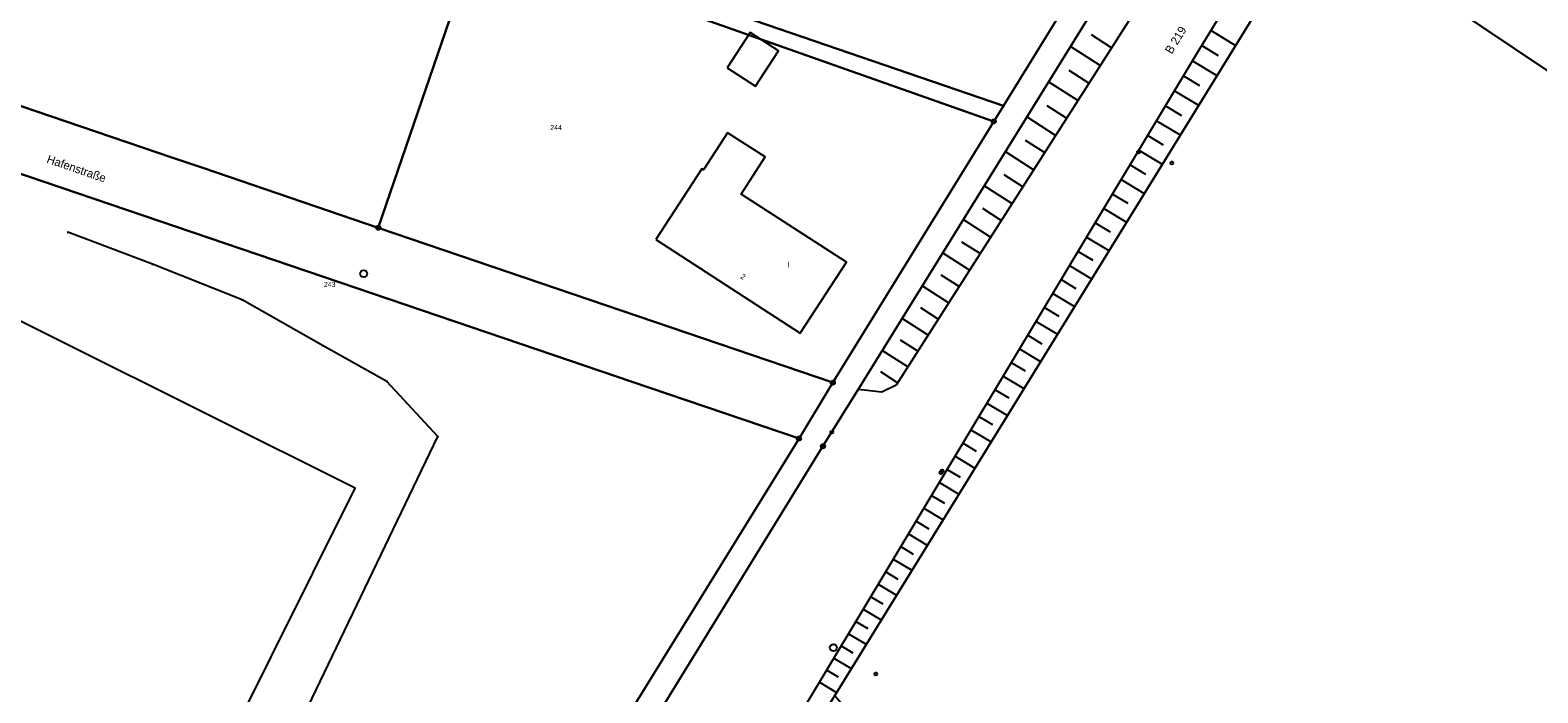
# Model space of a CAD drawing. Extents: x 2408905 to 4819478, y 5786105 to 11573663.
# Tile 6 of 39: x 2409847 to 2410027, y 5786595 to 5786674. Entities that reach past the tile are written whole.
import ezdxf

# ---------------------------------------------------------------- set-up
doc = ezdxf.new("R2010")
doc.units = 0
for name, color, linetype in [('K100-FLST_GRENZEN', 40, 'Continuous'), ('K105-FLST_NUMMERN', 40, 'Continuous'), ('K120-ALLG_TEXTE', 40, 'Continuous'), ('K125-GEB_LINIEN', 40, 'Continuous'), ('K130-GEB_TEXTE', 40, 'Continuous'), ('K140-KATASTERTOPO', 7, 'Continuous'), ('K145-VERM_PKTE', 7, 'Continuous')]:
    doc.layers.add(name, color=color, linetype=linetype)
doc.styles.add('SIMPLEX', font='CONTINUOUS')

# ---------------------------------------------------------------- blocks, each defined once
blk = doc.blocks.new('5')
at = {"layer": 'K125-GEB_LINIEN', "color": 7}
for points in [[(-0.25, 0.001, 0), (0, 0.001, 0), (0.25, 0.001, 0)], [(0, 0.251, 0), (0, 0.001, 0), (0, -0.249, 0)]]:
    blk.add_polyline3d(points, dxfattribs=at)
blk = doc.blocks.new('128')
at = {"color": 250, "linetype": 'Continuous'}
blk.add_circle((0, 0), 0.5, dxfattribs=at)
blk = doc.blocks.new('122')
at = {"color": 11, "linetype": 'Continuous'}
blk.add_circle((0, 0), 1.25, dxfattribs=at)
blk = doc.blocks.new('GRENZSTEIN')
at = {"color": 7, "linetype": 'Continuous'}
blk.add_circle((0, 0), 0.75, dxfattribs=at)
blk = doc.blocks.new('251')
at = {"color": 40, "linetype": 'Continuous'}
blk.add_circle((0, 0), 0.175, dxfattribs=at)

msp = doc.modelspace()

# ---------------------------------------------------------------- linework, layer by layer
at = {"layer": 'K100-FLST_GRENZEN', "color": 250}
for points in [[(2409865.705, 5786503.032), (2409871.977, 5786513.4), (2409880.784, 5786525.842), (2409941.582, 5786624.67), (2409945.76, 5786631.418), (2409982.028, 5786690), (2409999.874, 5786718.982), (2410003.076, 5786724.157), (2410004.876, 5786727.078), (2410071.878, 5786835.813), (2410070.895, 5786839.97), (2410042.789, 5786794.435), (2410026.732, 5786768.42), (2410002.225, 5786728.715), (2409997.895, 5786721.695), (2409976.274, 5786686.62), (2409963.108, 5786665.26), (2409961.955, 5786663.388), (2409942.765, 5786632.257), (2409938.728, 5786625.591), (2409896.004, 5786556.459), (2409866.307, 5786508.406), (2409863.72, 5786504.219)], [(2410000.358, 5786687.984), (2410059.507, 5786648.343), (2410071.587, 5786640.247), (2410078.862, 5786635.372), (2410166.662, 5786576.54), (2410235.245, 5786530.582), (2410236.388, 5786531.243), (2410228.085, 5786605.528), (2410085.403, 5786699.357), (2410029.923, 5786735.841)], [(2409833.314, 5786669.516), (2409863.922, 5786659.098), (2409867.61, 5786657.843), (2409888.546, 5786650.717), (2409900.349, 5786685.149), (2409961.955, 5786663.388), (2409963.108, 5786665.26), (2409902.452, 5786686.068), (2409900.781, 5786686.641), (2409876.188, 5786695.077), (2409872.336, 5786696.398), (2409840.778, 5786707.223), (2409848.754, 5786730.398), (2409845.303, 5786731.562), (2409845.113, 5786730.58), (2409839.301, 5786700.5)], [(2409902.452, 5786686.068), (2409963.108, 5786665.26), (2409976.274, 5786686.62), (2409952.602, 5786694.716), (2409926.105, 5786703.812), (2409914.944, 5786707.643), (2409910.378, 5786709.209)], [(2409787.894, 5786676.922), (2409802.764, 5786671.844), (2409808.92, 5786669.74), (2409831.132, 5786662.15), (2409911.344, 5786634.895), (2409918.715, 5786632.391), (2409938.728, 5786625.591), (2409942.765, 5786632.257), (2409888.546, 5786650.717), (2409867.61, 5786657.843), (2409863.922, 5786659.098), (2409833.314, 5786669.516), (2409818.512, 5786674.554), (2409811.12, 5786677.07), (2409786.264, 5786685.54)], [(2409888.546, 5786650.717), (2409942.765, 5786632.257), (2409961.955, 5786663.388), (2409900.349, 5786685.149)]]:
    msp.add_lwpolyline(points, close=True, dxfattribs=at)
for points in [[(2409982.028, 5786690), (2409945.76, 5786631.418), (2409941.582, 5786624.67), (2409880.784, 5786525.842), (2409871.977, 5786513.4), (2409865.705, 5786503.032), (2409862.402, 5786497.552), (2409852.775, 5786481.576), (2409851.459, 5786479.392), (2409851.981, 5786479.057), (2409831.991, 5786446.712), (2409824.041, 5786433.775), (2409819.222, 5786428.441), (2409818.693, 5786428.088), (2409817.298, 5786425.842), (2409816.948, 5786425.577), (2409808.25, 5786414.621), (2409806.572, 5786410.265), (2409800.761, 5786395.184), (2409800.049, 5786394.191), (2409786.874, 5786375.836), (2409758.541, 5786336.363), (2409724.093, 5786281.622)], [(2410059.507, 5786648.343), (2410000.358, 5786687.984)], [(2409751.05, 5786264.405), (2409767.774, 5786293.442), (2409779.266, 5786313.392), (2409804.791, 5786357.7), (2409832.614, 5786406.063), (2409839.467, 5786419.112), (2409844.334, 5786428.378), (2409848.637, 5786439.695), (2409851.485, 5786447.102), (2409860.256, 5786461.221), (2409862.83, 5786465.364), (2409871.266, 5786478.943), (2409877.678, 5786489.314), (2409895.508, 5786518.057), (2409928.208, 5786571.033), (2409940.363, 5786590.727), (2409942.979, 5786594.967), (2409996.247, 5786681.33)], [(2409996.247, 5786681.33), (2409942.979, 5786594.967), (2409944.312, 5786593.412), (2409945.741, 5786592.051), (2409954.411, 5786585.626), (2409988.724, 5786556.913), (2410001.238, 5786545.339), (2410002.417, 5786543.45), (2410002.587, 5786541.281), (2410003.699, 5786540.348), (2410004.126, 5786540.585), (2410006.408, 5786541.318), (2410009.913, 5786541.759), (2410012.788, 5786541.376), (2410015.438, 5786540.328), (2410018.134, 5786538.241), (2410020.618, 5786535.868), (2410024.688, 5786530.208), (2410026.188, 5786527.074), (2410041.197, 5786483.232)], [(2409830.89, 5786447.405), (2409850.896, 5786479.776), (2409852.775, 5786481.576), (2409862.402, 5786497.552), (2409865.705, 5786503.032), (2409863.72, 5786504.219), (2409866.307, 5786508.406), (2409896.004, 5786556.459), (2409938.728, 5786625.591), (2409918.715, 5786632.391), (2409911.344, 5786634.895), (2409831.132, 5786662.15)]]:
    msp.add_lwpolyline(points, dxfattribs=at)
at = {"layer": 'K125-GEB_LINIEN', "color": 250}
for points in [[(2409930.142, 5786669.794), (2409933.523, 5786667.591), (2409936.269, 5786671.811), (2409932.886, 5786674.011)], [(2409921.64, 5786649.33), (2409938.874, 5786638.134), (2409944.386, 5786646.606), (2409931.808, 5786654.722), (2409934.669, 5786659.156), (2409930.184, 5786662.037), (2409927.33, 5786657.612), (2409927.118, 5786657.748)], [(2409832.611, 5786646.161), (2409787.435, 5786555.071), (2409840.596, 5786529.015), (2409885.772, 5786619.681)]]:
    msp.add_lwpolyline(points, close=True, dxfattribs=at)
for points in [[(2409861.608, 5786646.373), (2409851.522, 5786650.186)], [(2409872.324, 5786642.136), (2409861.608, 5786646.373)], [(2409881.99, 5786636.628), (2409872.324, 5786642.136)], [(2409889.554, 5786632.391), (2409881.99, 5786636.628)], [(2409895.648, 5786625.825), (2409889.554, 5786632.391)], [(2409847.32, 5786525.202), (2409895.648, 5786625.825)]]:
    msp.add_lwpolyline(points, dxfattribs=at)
at = {"layer": 'K140-KATASTERTOPO', "color": 250}
for points in [[(2409877.985, 5786497.408, 0), (2409892.282, 5786520.624, 0), (2409935.544, 5786587.197, 0), (2409986.243, 5786671.594, 0), (2410084.793, 5786831.999, 0), (2410113.675, 5786878.996, 0), (2410143.567, 5786926.839, 0), (2410159.5, 5786949.228, 0), (2410176.084, 5786972.424, 0), (2410182.635, 5786983.027, 0), (2410181.216, 5786973.867, 0), (2410151.056, 5786931.913, 0), (2410029.923, 5786735.841, 0), (2410000.358, 5786687.984, 0), (2409996.247, 5786681.33, 0), (2409942.979, 5786594.967, 0), (2409941.473, 5786592.525, 0), (2409940.363, 5786590.727, 0), (2409928.208, 5786571.033, 0), (2409895.508, 5786518.057, 0), (2409877.678, 5786489.314, 0), (2409877.985, 5786497.408, 0)], [(2409877.985, 5786497.408, 0), (2409892.282, 5786520.624, 0), (2409935.544, 5786587.197, 0), (2409986.243, 5786671.594, 0), (2410084.793, 5786831.999, 0), (2410113.675, 5786878.996, 0), (2410143.567, 5786926.839, 0), (2410159.5, 5786949.228, 0), (2410176.084, 5786972.424, 0), (2410182.635, 5786983.027, 0), (2410181.216, 5786973.867, 0), (2410151.056, 5786931.913, 0), (2410029.923, 5786735.841, 0), (2410000.358, 5786687.984, 0), (2409996.247, 5786681.33, 0), (2409942.979, 5786594.967, 0), (2409941.473, 5786592.525, 0), (2409940.363, 5786590.727, 0), (2409928.208, 5786571.033, 0), (2409895.508, 5786518.057, 0), (2409877.678, 5786489.314, 0), (2409877.985, 5786497.408, 0)], [(2410003.423, 5786715.134, 0), (2409950.303, 5786631.961, 0), (2409948.612, 5786631.116, 0), (2409945.76, 5786631.418, 0), (2409982.028, 5786690, 0), (2409999.874, 5786718.982, 0), (2410001.393, 5786721.437, 0), (2410002.603, 5786720.603, 0), (2410003.606, 5786719.236, 0), (2410003.423, 5786715.134, 0)], [(2410003.423, 5786715.134, 0), (2409950.303, 5786631.961, 0), (2409948.612, 5786631.116, 0), (2409945.76, 5786631.418, 0), (2409982.028, 5786690, 0), (2409999.874, 5786718.982, 0), (2410001.393, 5786721.437, 0), (2410002.603, 5786720.603, 0), (2410003.606, 5786719.236, 0), (2410003.423, 5786715.134, 0)]]:
    msp.add_polyline3d(points, close=True, dxfattribs=at)
for points in [[(2409975.991, 5786672.182, 0), (2409973.605, 5786673.706, 0)], [(2409975.991, 5786672.182, 0), (2409973.605, 5786673.706, 0)], [(2409987.871, 5786674.245, 0), (2409990.776, 5786672.46, 0)], [(2409987.871, 5786674.244, 0), (2409990.776, 5786672.459, 0)], [(2409974.64, 5786670.066, 0), (2409971.09, 5786672.333, 0)], [(2409974.64, 5786670.066, 0), (2409971.09, 5786672.333, 0)], [(2409986.763, 5786672.441, 0), (2409988.698, 5786671.253, 0)], [(2409986.763, 5786672.44, 0), (2409988.697, 5786671.252, 0)], [(2409985.666, 5786670.634, 0), (2409988.573, 5786668.888, 0)], [(2409985.666, 5786670.633, 0), (2409988.572, 5786668.887, 0)], [(2409973.297, 5786667.963, 0), (2409970.95, 5786669.462, 0)], [(2409973.297, 5786667.963, 0), (2409970.95, 5786669.462, 0)], [(2409984.582, 5786668.83, 0), (2409986.506, 5786667.674, 0)], [(2409984.583, 5786668.83, 0), (2409986.506, 5786667.675, 0)], [(2409971.962, 5786665.874, 0), (2409968.471, 5786668.103, 0)], [(2409971.962, 5786665.874, 0), (2409968.471, 5786668.103, 0)], [(2409983.505, 5786667.036, 0), (2409986.369, 5786665.315, 0)], [(2409983.505, 5786667.036, 0), (2409986.369, 5786665.316, 0)], [(2409970.635, 5786663.796, 0), (2409968.328, 5786665.27, 0)], [(2409970.635, 5786663.797, 0), (2409968.328, 5786665.27, 0)], [(2409982.433, 5786665.251, 0), (2409984.328, 5786664.112, 0)], [(2409982.433, 5786665.251, 0), (2409984.328, 5786664.113, 0)], [(2409969.317, 5786661.732, 0), (2409965.885, 5786663.924, 0)], [(2409969.317, 5786661.732, 0), (2409965.885, 5786663.924, 0)], [(2409981.366, 5786663.476, 0), (2409984.189, 5786661.78, 0)], [(2409981.366, 5786663.475, 0), (2409984.188, 5786661.78, 0)], [(2409968.006, 5786659.68, 0), (2409965.737, 5786661.129, 0)], [(2409968.006, 5786659.68, 0), (2409965.737, 5786661.129, 0)], [(2409980.305, 5786661.709, 0), (2409982.173, 5786660.587, 0)], [(2409980.305, 5786661.708, 0), (2409982.172, 5786660.586, 0)], [(2409966.704, 5786657.641, 0), (2409963.329, 5786659.797, 0)], [(2409966.704, 5786657.641, 0), (2409963.329, 5786659.797, 0)], [(2409979.249, 5786659.951, 0), (2409982.03, 5786658.28, 0)], [(2409979.249, 5786659.951, 0), (2409982.03, 5786658.281, 0)], [(2409978.198, 5786658.202, 0), (2409980.039, 5786657.097, 0)], [(2409978.199, 5786658.203, 0), (2409980.039, 5786657.097, 0)], [(2409964.123, 5786653.6, 0), (2409960.805, 5786655.719, 0)], [(2409964.123, 5786653.6, 0), (2409960.805, 5786655.719, 0)], [(2409965.41, 5786655.614, 0), (2409963.179, 5786657.039, 0)], [(2409965.41, 5786655.614, 0), (2409963.179, 5786657.039, 0)], [(2409977.153, 5786656.463, 0), (2409979.894, 5786654.816, 0)], [(2409977.154, 5786656.463, 0), (2409979.894, 5786654.817, 0)], [(2409976.114, 5786654.732, 0), (2409977.927, 5786653.642, 0)], [(2409976.114, 5786654.732, 0), (2409977.927, 5786653.643, 0)], [(2409962.845, 5786651.598, 0), (2409960.651, 5786652.999, 0)], [(2409962.845, 5786651.598, 0), (2409960.651, 5786652.999, 0)], [(2409975.079, 5786653.01, 0), (2409977.779, 5786651.388, 0)], [(2409975.079, 5786653.01, 0), (2409977.779, 5786651.388, 0)], [(2409961.574, 5786649.608, 0), (2409958.311, 5786651.692, 0)], [(2409961.574, 5786649.608, 0), (2409958.311, 5786651.692, 0)], [(2409974.05, 5786651.297, 0), (2409975.837, 5786650.224, 0)], [(2409974.05, 5786651.297, 0), (2409975.837, 5786650.224, 0)], [(2409960.311, 5786647.631, 0), (2409958.154, 5786649.008, 0)], [(2409960.311, 5786647.631, 0), (2409958.154, 5786649.008, 0)], [(2409973.026, 5786649.593, 0), (2409975.686, 5786647.995, 0)], [(2409973.026, 5786649.593, 0), (2409975.686, 5786647.995, 0)], [(2409959.055, 5786645.665, 0), (2409955.848, 5786647.713, 0)], [(2409959.055, 5786645.665, 0), (2409955.848, 5786647.713, 0)], [(2409972.008, 5786647.897, 0), (2409973.768, 5786646.84, 0)], [(2409972.008, 5786647.897, 0), (2409973.768, 5786646.84, 0)], [(2409957.808, 5786643.712, 0), (2409955.688, 5786645.065, 0)], [(2409957.808, 5786643.712, 0), (2409955.688, 5786645.065, 0)], [(2409970.994, 5786646.21, 0), (2409973.614, 5786644.636, 0)], [(2409970.995, 5786646.21, 0), (2409973.615, 5786644.636, 0)], [(2409956.568, 5786641.77, 0), (2409953.415, 5786643.783, 0)], [(2409956.568, 5786641.77, 0), (2409953.415, 5786643.783, 0)], [(2409969.986, 5786644.532, 0), (2409971.72, 5786643.49, 0)], [(2409969.986, 5786644.532, 0), (2409971.72, 5786643.491, 0)], [(2409968.983, 5786642.862, 0), (2409971.564, 5786641.312, 0)], [(2409968.983, 5786642.862, 0), (2409971.564, 5786641.312, 0)], [(2409954.111, 5786637.923, 0), (2409951.012, 5786639.901, 0)], [(2409954.11, 5786637.923, 0), (2409951.012, 5786639.901, 0)], [(2409955.335, 5786639.84, 0), (2409953.252, 5786641.171, 0)], [(2409955.335, 5786639.84, 0), (2409953.252, 5786641.171, 0)], [(2409966.992, 5786639.548, 0), (2409969.534, 5786638.021, 0)], [(2409966.993, 5786639.549, 0), (2409969.535, 5786638.021, 0)], [(2409967.985, 5786641.201, 0), (2409969.693, 5786640.175, 0)], [(2409967.985, 5786641.201, 0), (2409969.693, 5786640.175, 0)], [(2409966.005, 5786637.904, 0), (2409967.687, 5786636.894, 0)], [(2409966.005, 5786637.904, 0), (2409967.687, 5786636.894, 0)], [(2409951.683, 5786634.122, 0), (2409948.638, 5786636.067, 0)], [(2409951.683, 5786634.122, 0), (2409948.638, 5786636.067, 0)], [(2409952.893, 5786636.016, 0), (2409950.845, 5786637.324, 0)], [(2409952.893, 5786636.017, 0), (2409950.845, 5786637.324, 0)], [(2409965.022, 5786636.268, 0), (2409967.526, 5786634.764, 0)], [(2409965.022, 5786636.268, 0), (2409967.526, 5786634.765, 0)], [(2409964.044, 5786634.641, 0), (2409965.701, 5786633.646, 0)], [(2409964.045, 5786634.641, 0), (2409965.701, 5786633.646, 0)], [(2409950.481, 5786632.239, 0), (2409948.468, 5786633.524, 0)], [(2409950.481, 5786632.239, 0), (2409948.468, 5786633.524, 0)], [(2409963.072, 5786633.022, 0), (2409965.537, 5786631.541, 0)], [(2409963.072, 5786633.022, 0), (2409965.537, 5786631.541, 0)], [(2409962.104, 5786631.411, 0), (2409963.735, 5786630.431, 0)], [(2409962.104, 5786631.411, 0), (2409963.735, 5786630.431, 0)], [(2409961.141, 5786629.808, 0), (2409963.569, 5786628.35, 0)], [(2409961.142, 5786629.809, 0), (2409963.569, 5786628.35, 0)], [(2409960.184, 5786628.214, 0), (2409961.79, 5786627.249, 0)], [(2409960.184, 5786628.214, 0), (2409961.79, 5786627.249, 0)], [(2409959.231, 5786626.628, 0), (2409961.621, 5786625.192, 0)], [(2409959.231, 5786626.628, 0), (2409961.622, 5786625.192, 0)], [(2409957.34, 5786623.48, 0), (2409959.693, 5786622.066, 0)], [(2409957.34, 5786623.48, 0), (2409959.693, 5786622.066, 0)], [(2409958.283, 5786625.05, 0), (2409959.864, 5786624.1, 0)], [(2409958.283, 5786625.05, 0), (2409959.864, 5786624.1, 0)], [(2409956.401, 5786621.918, 0), (2409957.958, 5786620.982, 0)], [(2409956.402, 5786621.918, 0), (2409957.958, 5786620.983, 0)], [(2409955.468, 5786620.364, 0), (2409957.785, 5786618.972, 0)], [(2409955.468, 5786620.364, 0), (2409957.785, 5786618.972, 0)], [(2409954.539, 5786618.818, 0), (2409956.072, 5786617.897, 0)], [(2409954.539, 5786618.818, 0), (2409956.072, 5786617.897, 0)], [(2409953.615, 5786617.28, 0), (2409955.896, 5786615.909, 0)], [(2409953.615, 5786617.28, 0), (2409955.896, 5786615.91, 0)], [(2409952.696, 5786615.75, 0), (2409954.205, 5786614.843, 0)], [(2409952.696, 5786615.749, 0), (2409954.205, 5786614.843, 0)], [(2409950.872, 5786612.712, 0), (2409952.356, 5786611.82, 0)], [(2409950.872, 5786612.712, 0), (2409952.357, 5786611.82, 0)], [(2409951.781, 5786614.227, 0), (2409954.026, 5786612.878, 0)], [(2409951.781, 5786614.227, 0), (2409954.027, 5786612.878, 0)], [(2409949.966, 5786611.206, 0), (2409952.176, 5786609.878, 0)], [(2409949.966, 5786611.205, 0), (2409952.176, 5786609.878, 0)], [(2409949.066, 5786609.706, 0), (2409950.527, 5786608.828, 0)], [(2409949.066, 5786609.706, 0), (2409950.527, 5786608.829, 0)], [(2409948.17, 5786608.215, 0), (2409950.344, 5786606.908, 0)], [(2409948.17, 5786608.215, 0), (2409950.344, 5786606.909, 0)], [(2409947.278, 5786606.731, 0), (2409948.716, 5786605.867, 0)], [(2409947.279, 5786606.731, 0), (2409948.717, 5786605.867, 0)], [(2409945.509, 5786603.786, 0), (2409946.924, 5786602.936, 0)], [(2409945.509, 5786603.786, 0), (2409946.924, 5786602.936, 0)], [(2409946.392, 5786605.255, 0), (2409948.531, 5786603.969, 0)], [(2409946.392, 5786605.255, 0), (2409948.532, 5786603.969, 0)], [(2409944.632, 5786602.325, 0), (2409946.737, 5786601.06, 0)], [(2409944.632, 5786602.325, 0), (2409946.737, 5786601.06, 0)], [(2409943.758, 5786600.871, 0), (2409945.151, 5786600.035, 0)], [(2409943.758, 5786600.871, 0), (2409945.151, 5786600.035, 0)], [(2409942.889, 5786599.425, 0), (2409944.961, 5786598.18, 0)], [(2409942.889, 5786599.425, 0), (2409944.961, 5786598.18, 0)], [(2409941.165, 5786596.554, 0), (2409943.203, 5786595.33, 0)], [(2409941.165, 5786596.554, 0), (2409943.203, 5786595.33, 0)], [(2409942.025, 5786597.986, 0), (2409943.395, 5786597.163, 0)], [(2409942.025, 5786597.986, 0), (2409943.395, 5786597.163, 0)]]:
    msp.add_polyline3d(points, dxfattribs=at)

# ---------------------------------------------------------------- block references
at = {"layer": 'K100-FLST_GRENZEN', "color": 250, "xscale": 0.333, "yscale": 0.333}
for name, p in [('251', (2409963.108, 5786665.26)), ('GRENZSTEIN', (2409961.955, 5786663.388)), ('GRENZSTEIN', (2409888.546, 5786650.717)), ('GRENZSTEIN', (2409942.765, 5786632.257)), ('GRENZSTEIN', (2409938.728, 5786625.591)), ('GRENZSTEIN', (2409941.582, 5786624.67))]:
    msp.add_blockref(name, p, dxfattribs=at)
at = {"layer": 'K125-GEB_LINIEN', "color": 250, "xscale": 0.333, "yscale": 0.333}
for p in [(2409851.522, 5786650.186), (2409861.608, 5786646.373), (2409872.324, 5786642.136), (2409881.99, 5786636.628), (2409889.554, 5786632.391), (2409895.648, 5786625.825)]:
    msp.add_blockref('5', p, dxfattribs=at)
at = {"layer": 'K145-VERM_PKTE', "color": 250, "xscale": 0.333, "yscale": 0.333}
for name, p in [('128', (2409979.23, 5786659.73)), ('128', (2409979.233, 5786659.778)), ('128', (2409983.178, 5786658.436)), ('122', (2409886.803, 5786645.259)), ('128', (2409942.642, 5786626.354)), ('128', (2409955.643, 5786621.522)), ('128', (2409955.809, 5786621.729)), ('122', (2409942.828, 5786600.667)), ('128', (2409947.897, 5786597.514))]:
    msp.add_blockref(name, p, dxfattribs=at)

# ---------------------------------------------------------------- texts
at = {"layer": 'K105-FLST_NUMMERN', "color": 250, "linetype": 'Continuous', "style": 'SIMPLEX'}
for s, p in [('244', (2409909.06, 5786662.362, 50.009)), ('243', (2409882.063, 5786643.66, 50.009))]:
    msp.add_text(s, height=0.6, dxfattribs=at).set_placement(p)
at = {"layer": 'K120-ALLG_TEXTE', "color": 250, "linetype": 'Continuous', "style": 'SIMPLEX'}
for s, rotation, p in [('B 219', 58.412, (2409983.16, 5786671.352)), ('Hafenstraße', 341.077, (2409848.92, 5786658.494))]:
    msp.add_text(s, height=0.999, rotation=rotation, dxfattribs=at).set_placement(p)
at = {"layer": 'K130-GEB_TEXTE', "color": 250, "linetype": 'Continuous', "style": 'SIMPLEX'}
msp.add_text('2', height=0.666, rotation=326.682, dxfattribs=at).set_placement((2409931.669, 5786644.753))
msp.add_text('I', height=0.666, dxfattribs=at).set_placement((2409937.334, 5786646.02))

doc.saveas('drawing.dxf')
